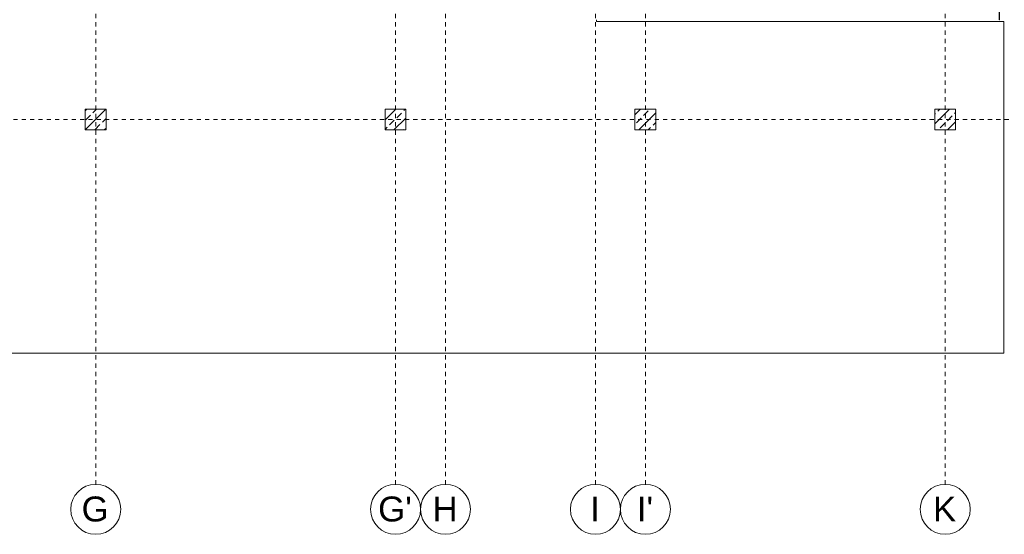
# Model space of a CAD drawing. Header units: metres. Extents: x -54 to 119, y -77 to 33.
# Tile 39 of 138: x 60 to 83, y -68 to -55. Entities that reach past the tile are written whole.
import ezdxf

# ---------------------------------------------------------------- set-up
doc = ezdxf.new("R2010")
doc.units = ezdxf.units.M
doc.linetypes.add('Rasterlinie', pattern=[0.019, 0.01, -0.003, 0.003, -0.003])
for name, color, linetype, lineweight in [('A_Fassadenelemente', 7, 'Continuous', 9), ('A_Geschossdecken', 7, 'Continuous', 9), ('A_Raster', 7, 'Continuous', 9), ('A_Tragwerksstützen', 7, 'Continuous', 9), ('A_Tragwerksstützen_Stahlbeton', 7, 'Continuous', 18)]:
    doc.layers.add(name, color=color, linetype=linetype, lineweight=lineweight)
doc.styles.add('Arial', font='arial.ttf', dxfattribs={"height": 0.6})

# ---------------------------------------------------------------- blocks, each defined once
blk = doc.blocks.new('STB Stütze - rechteckig - STB 50 x 50-V52-BS_Übersicht_EG_BRANDSCHUTZ')
at = {"layer": 'A_Tragwerksstützen'}
h = blk.add_hatch(dxfattribs=at)
h.set_pattern_fill('FP_72', color=256, style=0, pattern_type=2)
h.set_pattern_definition([(45, (-81.956, 57.897), (-0.2283955, 0.2283955), []), (45, (-81.728, 57.897), (-0.2283955, 0.2283955), [0.161, -0.081])])
h.paths.add_polyline_path([(0.25, -0.25), (0.25, 0.25), (-0.25, 0.25), (-0.25, -0.25)], flags=0)
at = {"layer": 'A_Tragwerksstützen_Stahlbeton'}
for p, q in [((0.25, 0.25), (-0.25, 0.25)), ((-0.25, 0.25), (-0.25, -0.25)), ((0.25, -0.25), (0.25, 0.25)), ((-0.25, -0.25), (0.25, -0.25))]:
    blk.add_line(p, q, dxfattribs=at)
blk = doc.blocks.new('STB Stütze - rechteckig - STB 50 x 50-V53-BS_Übersicht_EG_BRANDSCHUTZ')
at = {"layer": 'A_Tragwerksstützen'}
h = blk.add_hatch(dxfattribs=at)
h.set_pattern_fill('FP_73', color=256, style=0, pattern_type=2)
h.set_pattern_definition([(45, (-74.756, 57.897), (-0.2283955, 0.2283955), []), (45, (-74.528, 57.897), (-0.2283955, 0.2283955), [0.161, -0.081])])
h.paths.add_polyline_path([(0.25, -0.25), (0.25, 0.25), (-0.25, 0.25), (-0.25, -0.25)], flags=0)
at = {"layer": 'A_Tragwerksstützen_Stahlbeton'}
for p, q in [((0.25, 0.25), (-0.25, 0.25)), ((-0.25, 0.25), (-0.25, -0.25)), ((0.25, -0.25), (0.25, 0.25)), ((-0.25, -0.25), (0.25, -0.25))]:
    blk.add_line(p, q, dxfattribs=at)
blk = doc.blocks.new('STB Stütze - rechteckig - STB 50 x 50-V54-BS_Übersicht_EG_BRANDSCHUTZ')
at = {"layer": 'A_Tragwerksstützen'}
h = blk.add_hatch(dxfattribs=at)
h.set_pattern_fill('FP_74', color=256, style=0, pattern_type=2)
h.set_pattern_definition([(45, (-68.756, 57.897), (-0.2283955, 0.2283955), []), (45, (-68.528, 57.897), (-0.2283955, 0.2283955), [0.161, -0.081])])
h.paths.add_polyline_path([(0.25, -0.25), (0.25, 0.25), (-0.25, 0.25), (-0.25, -0.25)], flags=0)
at = {"layer": 'A_Tragwerksstützen_Stahlbeton'}
for p, q in [((0.25, 0.25), (-0.25, 0.25)), ((-0.25, 0.25), (-0.25, -0.25)), ((0.25, -0.25), (0.25, 0.25)), ((-0.25, -0.25), (0.25, -0.25))]:
    blk.add_line(p, q, dxfattribs=at)
blk = doc.blocks.new('STB Stütze - rechteckig - STB 50 x 50-V55-BS_Übersicht_EG_BRANDSCHUTZ')
at = {"layer": 'A_Tragwerksstützen'}
h = blk.add_hatch(dxfattribs=at)
h.set_pattern_fill('FP_75', color=256, style=0, pattern_type=2)
h.set_pattern_definition([(45, (-61.556, 57.897), (-0.2283955, 0.2283955), []), (45, (-61.328, 57.897), (-0.2283955, 0.2283955), [0.161, -0.081])])
h.paths.add_polyline_path([(0.25, -0.25), (0.25, 0.25), (-0.25, 0.25), (-0.25, -0.25)], flags=0)
at = {"layer": 'A_Tragwerksstützen_Stahlbeton'}
for p, q in [((0.25, 0.25), (-0.25, 0.25)), ((-0.25, 0.25), (-0.25, -0.25)), ((0.25, -0.25), (0.25, 0.25)), ((-0.25, -0.25), (0.25, -0.25))]:
    blk.add_line(p, q, dxfattribs=at)
blk = doc.blocks.new('Systemelement - GSH_Fassadenelement_132-132-132-6511480-BS_Übersicht_EG_BRANDSCHUTZ')
at = {"layer": 'A_Fassadenelemente'}
for p, q in [((-0.302, -0.052), (0.302, -0.052)), ((-0.302, -0.06), (-0.302, -0.052)), ((0.302, -0.06), (-0.302, -0.06)), ((0.302, -0.06), (0.302, -0.052))]:
    blk.add_line(p, q, dxfattribs=at)
blk = doc.blocks.new('Raster - 3_0mm_mit Kreis-376402-BS_Übersicht_EG_BRANDSCHUTZ')
at = {"layer": 'A_Raster'}
blk.add_circle((0, 0), 0.003, dxfattribs=at)

msp = doc.modelspace()

# ---------------------------------------------------------------- linework, layer by layer
at = {"layer": 'A_Geschossdecken'}
for p, q in [((73.584, -55.537), (73.584, -55.497)), ((83.364, -55.537), (73.584, -55.537)), ((83.364, -63.511), (83.364, -55.537)), ((19.484, -63.511), (83.364, -63.511))]:
    msp.add_line(p, q, dxfattribs=at)
at = {"layer": 'A_Raster', "linetype": 'Rasterlinie'}
for p, q in [((61.556, -66.66), (61.556, 31.784)), ((68.756, -66.66), (68.756, 31.784)), ((69.956, -66.66), (69.956, 31.784)), ((73.556, -66.66), (73.556, 31.784)), ((74.756, -66.66), (74.756, 31.784)), ((81.956, -66.66), (81.956, 31.784)), ((6.581, -57.897), (94.587, -57.897))]:
    msp.add_line(p, q, dxfattribs=at)

# ---------------------------------------------------------------- block references
at = {"layer": 'A_Fassadenelemente', "rotation": 90}
msp.add_blockref('Systemelement - GSH_Fassadenelement_132-132-132-6511480-BS_Übersicht_EG_BRANDSCHUTZ', (83.196, -55.199), dxfattribs=at)
at = {"layer": 'A_Raster', "xscale": 199.9999999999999, "yscale": 199.9999999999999, "zscale": 199.9999999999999}
for p in [(61.556, -67.26), (68.756, -67.26), (69.956, -67.26), (73.556, -67.26), (74.756, -67.26), (81.956, -67.26)]:
    msp.add_blockref('Raster - 3_0mm_mit Kreis-376402-BS_Übersicht_EG_BRANDSCHUTZ', p, dxfattribs=at)
at = {"layer": 'A_Tragwerksstützen'}
for name, p in [('STB Stütze - rechteckig - STB 50 x 50-V55-BS_Übersicht_EG_BRANDSCHUTZ', (61.556, -57.897)), ('STB Stütze - rechteckig - STB 50 x 50-V54-BS_Übersicht_EG_BRANDSCHUTZ', (68.756, -57.897)), ('STB Stütze - rechteckig - STB 50 x 50-V53-BS_Übersicht_EG_BRANDSCHUTZ', (74.756, -57.897)), ('STB Stütze - rechteckig - STB 50 x 50-V52-BS_Übersicht_EG_BRANDSCHUTZ', (81.956, -57.897))]:
    msp.add_blockref(name, p, dxfattribs=at)

# ---------------------------------------------------------------- texts
at = {"layer": 'A_Raster', "char_height": 0.6, "attachment_point": 1, "style": 'Arial'}
for s, insert, width in [('G', (61.217, -66.952), 0.80169), ("G'", (68.337, -66.952), 0.99409), ('H', (69.643, -66.952), 0.73755), ('I', (73.428, -66.952), 0.28861), ("I'", (74.549, -66.952), 0.48101), ('K', (81.663, -66.952), 0.68945)]:
    msp.add_mtext(s, dxfattribs=dict(at, insert=insert, width=width))

doc.saveas('drawing.dxf')
